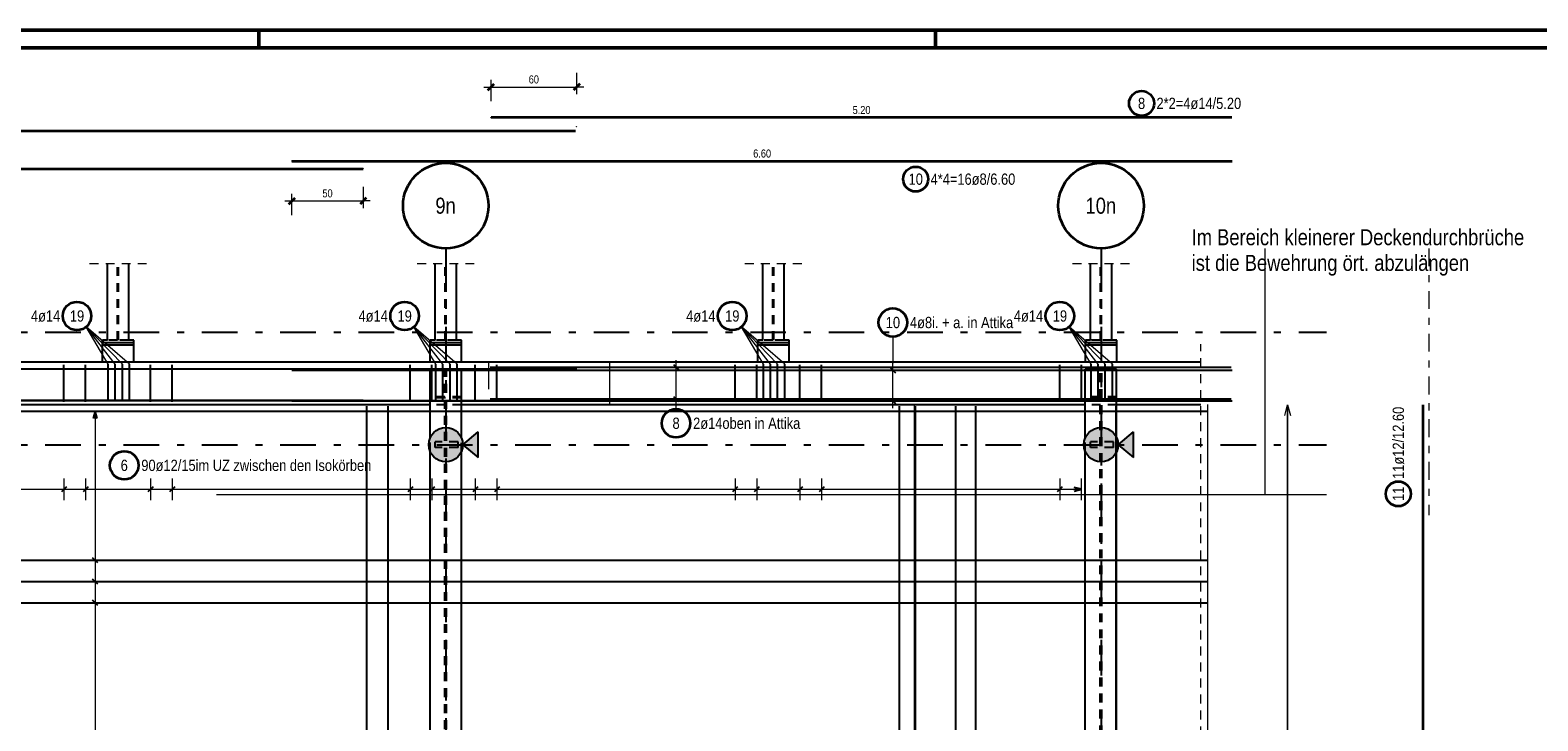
# Model space of a CAD drawing. Header units: millimetres. Extents: x -61 to 115, y -10 to 52.
# Tile 8 of 14: x 18 to 39, y 32 to 42. Entities that reach past the tile are written whole.
import ezdxf
from ezdxf.enums import TextEntityAlignment as Align

# ---------------------------------------------------------------- set-up
doc = ezdxf.new("R2010")
doc.units = ezdxf.units.MM
for name, pattern in [('DASHDOT', [1, 0.5, -0.25, 0, -0.25]), ('DASHDOTX2', [2, 1, -0.5, 0, -0.5]), ('HIDDEN', [0.375, 0.25, -0.125])]:
    doc.linetypes.add(name, pattern=pattern)
for name, color, linetype, lineweight in [('Achsen', 7, 'Continuous', 20), ('Bewehrung untere Lage', 7, 'Continuous', 20), ('Geschnittene Kanten', 7, 'Continuous', 20), ('Schraffuren', 7, 'Continuous', 20), ('Unterzug', 7, 'Continuous', 20)]:
    doc.layers.add(name, color=color, linetype=linetype, lineweight=lineweight)
doc.styles.add('Arial Narrow', font='ARIALN.TTF')
doc.dimstyles.new('Arch_Strakon_dimstyle', dxfattribs={"dimtxt": 11.25, "dimasz": 1, "dimexe": 1.25, "dimexo": 0.0625, "dimgap": 1, "dimtad": 0, "dimzin": 12, "dimdsep": 46, "dimtxsty": 'Arial Narrow', "dimblk": 'Arrowhead_Tick', "dimsah": 1, "dimcen": 0, "dimse1": 1, "dimse2": 1, "dimclrd": 6, "dimclrt": 3, "dimazin": 0, "dimtfac": 1, "dimtdec": 4, "dimtmove": 0, "dimatfit": 3, "dimldrblk": 'NONE', "dimfxl": 1, "dimtvp": 1, "dimtolj": 1, "dimtzin": 0, "dimlwd": 13, "dimarcsym": 2})

# ---------------------------------------------------------------- blocks, each defined once
blk = doc.blocks.new('Arrowhead_Tick')
at = {"color": 2, "linetype": 'Continuous', "lineweight": 35, "ltscale": 0.5}
blk.add_line((4.4, 4.4), (-4.4, -4.4), dxfattribs=at)
at = {"color": 0, "linetype": 'Continuous', "lineweight": -2, "ltscale": 0.5}
for p, q in [((-1, 0), (0, 0)), ((0, 20), (0, -10)), ((10, 0), (0, 0))]:
    blk.add_line(p, q, dxfattribs=at)
blk = doc.blocks.new('*D16')
at = {"color": 6, "linetype": 'Continuous', "lineweight": 13}
blk.add_line((24.719, 41.25), (25.899, 41.25), dxfattribs=at)
at = {"layer": 'Defpoints', "color": 0}
for p in [(25.909, 41.25), (24.709, 40.822), (25.909, 40.694)]:
    blk.add_point(p, dxfattribs=at)
at = {"color": 6, "lineweight": 13, "xscale": 0.01, "yscale": 0.01, "zscale": 0.01, "rotation": 180}
blk.add_blockref('Arrowhead_Tick', (24.709, 41.25), dxfattribs=at)
at = {"color": 6, "lineweight": 13, "xscale": 0.01, "yscale": 0.01, "zscale": 0.01}
blk.add_blockref('Arrowhead_Tick', (25.909, 41.25), dxfattribs=at)
at = {"color": 3, "lineweight": -2, "insert": (25.309, 41.357), "char_height": 0.1125, "attachment_point": 5, "style": 'Arial Narrow'}
blk.add_mtext('\\A1;60', dxfattribs=at)
blk = doc.blocks.new('_None')
blk = doc.blocks.new('*D17')
at = {"color": 6, "linetype": 'Continuous', "lineweight": 13}
blk.add_line((21.923, 39.65), (22.903, 39.65), dxfattribs=at)
at = {"layer": 'Defpoints', "color": 0}
for p in [(21.913, 40.211), (22.913, 40.102), (22.913, 39.65)]:
    blk.add_point(p, dxfattribs=at)
at = {"color": 6, "lineweight": 13, "xscale": 0.01, "yscale": 0.01, "zscale": 0.01}
blk.add_blockref('Arrowhead_Tick', (22.913, 39.65), dxfattribs=at)
at = {"color": 6, "lineweight": 13, "xscale": 0.01, "yscale": 0.01, "zscale": 0.01, "rotation": 180}
blk.add_blockref('Arrowhead_Tick', (21.913, 39.65), dxfattribs=at)
at = {"color": 3, "lineweight": -2, "insert": (22.413, 39.757), "char_height": 0.1125, "attachment_point": 5, "style": 'Arial Narrow'}
blk.add_mtext('\\A1;50', dxfattribs=at)

msp = doc.modelspace()

# ---------------------------------------------------------------- hatches: boundary and pattern name
at = {"layer": 'Achsen', "lineweight": 35, "true_color": 0x80ff80}
for points in [[(24.529522, 36.405885), (24.529522, 36.048162), (24.313088, 36.227023)], [(33.729533, 36.405885), (33.729533, 36.048162), (33.513099, 36.227023)]]:
    msp.add_hatch(color=91, dxfattribs=at).paths.add_polyline_path(points)
at = {"layer": 'Schraffuren', "lineweight": 35, "true_color": 0xd7ffd7}
for points in [[(24.313088, 36.227023), (24.313008, 36.233203), (24.31277, 36.239378), (24.312372, 36.245545), (24.311816, 36.2517), (24.311101, 36.257839), (24.310229, 36.263957), (24.309199, 36.270051), (24.308013, 36.276116), (24.306671, 36.282148), (24.305175, 36.288144), (24.303524, 36.2941), (24.30172, 36.300011), (24.299765, 36.305874), (24.29766, 36.311684), (24.295406, 36.317438), (24.293004, 36.323132), (24.290456, 36.328763), (24.287765, 36.334326), (24.284931, 36.339818), (24.281956, 36.345235), (24.278843, 36.350574), (24.275594, 36.35583), (24.27221, 36.361002), (24.268695, 36.366084), (24.265049, 36.371075), (24.261277, 36.37597), (24.257379, 36.380766), (24.25336, 36.38546), (24.24922, 36.390049), (24.244964, 36.39453), (24.240595, 36.3989), (24.236114, 36.403156), (24.231524, 36.407295), (24.22683, 36.411315), (24.222034, 36.415212), (24.217139, 36.418985), (24.212149, 36.42263), (24.207066, 36.426146), (24.201895, 36.42953), (24.196638, 36.432779), (24.191299, 36.435892), (24.185882, 36.438866), (24.18039, 36.4417), (24.174827, 36.444392), (24.169197, 36.446939), (24.163503, 36.449341), (24.157748, 36.451595), (24.151938, 36.453701), (24.146076, 36.455656), (24.140164, 36.457459), (24.134209, 36.45911), (24.128213, 36.460607), (24.12218, 36.461949), (24.116115, 36.463135), (24.110022, 36.464164), (24.103904, 36.465037), (24.097765, 36.465751), (24.09161, 36.466308), (24.085443, 36.466705), (24.079267, 36.466944), (24.073088, 36.467023), (24.066908, 36.466944), (24.060733, 36.466705), (24.054566, 36.466308), (24.048411, 36.465751), (24.042272, 36.465037), (24.036154, 36.464164), (24.030061, 36.463135), (24.023995, 36.461949), (24.017963, 36.460607), (24.011967, 36.45911), (24.006011, 36.457459), (24.0001, 36.455656), (23.994238, 36.453701), (23.988427, 36.451595), (23.982673, 36.449341), (23.976979, 36.446939), (23.971348, 36.444392), (23.965785, 36.4417), (23.960294, 36.438866), (23.954876, 36.435892), (23.949538, 36.432779), (23.944281, 36.42953), (23.939109, 36.426146), (23.934027, 36.42263), (23.929037, 36.418985), (23.924142, 36.415212), (23.919346, 36.411315), (23.914651, 36.407295), (23.910062, 36.403156), (23.905581, 36.3989), (23.901211, 36.39453), (23.896955, 36.390049), (23.892816, 36.38546), (23.888797, 36.380766), (23.884899, 36.37597), (23.881127, 36.371075), (23.877481, 36.366084), (23.873965, 36.361002), (23.870582, 36.35583), (23.867332, 36.350574), (23.864219, 36.345235), (23.861245, 36.339818), (23.858411, 36.334326), (23.855719, 36.328763), (23.853172, 36.323132), (23.85077, 36.317438), (23.848516, 36.311684), (23.846411, 36.305874), (23.844455, 36.300011), (23.842652, 36.2941), (23.841001, 36.288144), (23.839504, 36.282148), (23.838163, 36.276116), (23.836976, 36.270051), (23.835947, 36.263957), (23.835074, 36.257839), (23.83436, 36.2517), (23.833804, 36.245545), (23.833406, 36.239378), (23.833168, 36.233203), (23.833088, 36.227023), (23.833168, 36.220844), (23.833406, 36.214668), (23.833804, 36.208501), (23.83436, 36.202346), (23.835074, 36.196208), (23.835947, 36.19009), (23.836976, 36.183996), (23.838163, 36.177931), (23.839504, 36.171898), (23.841001, 36.165902), (23.842652, 36.159947), (23.844455, 36.154036), (23.846411, 36.148173), (23.848516, 36.142363), (23.85077, 36.136609), (23.853172, 36.130914), (23.855719, 36.125284), (23.858411, 36.119721), (23.861245, 36.114229), (23.864219, 36.108812), (23.867332, 36.103473), (23.870582, 36.098216), (23.873965, 36.093045), (23.877481, 36.087962), (23.881127, 36.082972), (23.884899, 36.078077), (23.888797, 36.073281), (23.892816, 36.068587), (23.896955, 36.063998), (23.901211, 36.059517), (23.905581, 36.055147), (23.910062, 36.050891), (23.914651, 36.046752), (23.919346, 36.042732), (23.924142, 36.038835), (23.929037, 36.035062), (23.934027, 36.031417), (23.939109, 36.027901), (23.944281, 36.024517), (23.949538, 36.021268), (23.954876, 36.018155), (23.960294, 36.01518), (23.965785, 36.012346), (23.971348, 36.009655), (23.976979, 36.007107), (23.982673, 36.004706), (23.988427, 36.002451), (23.994238, 36.000346), (24.0001, 35.998391), (24.006011, 35.996587), (24.011967, 35.994937), (24.017963, 35.99344), (24.023995, 35.992098), (24.030061, 35.990912), (24.036154, 35.989882), (24.042272, 35.98901), (24.048411, 35.988295), (24.054566, 35.987739), (24.060733, 35.987342), (24.066908, 35.987103), (24.073088, 35.987023), (24.079267, 35.987103), (24.085443, 35.987342), (24.09161, 35.987739), (24.097765, 35.988295), (24.103904, 35.98901), (24.110022, 35.989882), (24.116115, 35.990912), (24.12218, 35.992098), (24.128213, 35.99344), (24.134209, 35.994937), (24.140164, 35.996587), (24.146076, 35.998391), (24.151938, 36.000346), (24.157748, 36.002451), (24.163503, 36.004706), (24.169197, 36.007107), (24.174827, 36.009655), (24.18039, 36.012346), (24.185882, 36.01518), (24.191299, 36.018155), (24.196638, 36.021268), (24.201895, 36.024517), (24.207066, 36.027901), (24.212149, 36.031417), (24.217139, 36.035062), (24.222034, 36.038835), (24.22683, 36.042732), (24.231524, 36.046752), (24.236114, 36.050891), (24.240595, 36.055147), (24.244964, 36.059517), (24.24922, 36.063998), (24.25336, 36.068587), (24.257379, 36.073281), (24.261277, 36.078077), (24.265049, 36.082972), (24.268695, 36.087962), (24.27221, 36.093045), (24.275594, 36.098216), (24.278843, 36.103473), (24.281956, 36.108812), (24.284931, 36.114229), (24.287765, 36.119721), (24.290456, 36.125284), (24.293004, 36.130914), (24.295406, 36.136609), (24.29766, 36.142363), (24.299765, 36.148173), (24.30172, 36.154036), (24.303524, 36.159947), (24.305175, 36.165902), (24.306671, 36.171898), (24.308013, 36.177931), (24.309199, 36.183996), (24.310229, 36.19009), (24.311101, 36.196208), (24.311816, 36.202346), (24.312372, 36.208501), (24.31277, 36.214668), (24.313008, 36.220844)], [(33.513099, 36.227023), (33.51302, 36.233203), (33.512781, 36.239378), (33.512383, 36.245545), (33.511827, 36.2517), (33.511113, 36.257839), (33.51024, 36.263957), (33.509211, 36.270051), (33.508025, 36.276116), (33.506683, 36.282148), (33.505186, 36.288144), (33.503535, 36.2941), (33.501732, 36.300011), (33.499777, 36.305874), (33.497671, 36.311684), (33.495417, 36.317438), (33.493015, 36.323132), (33.490468, 36.328763), (33.487776, 36.334326), (33.484942, 36.339818), (33.481968, 36.345235), (33.478855, 36.350574), (33.475605, 36.35583), (33.472222, 36.361002), (33.468706, 36.366084), (33.465061, 36.371075), (33.461288, 36.37597), (33.45739, 36.380766), (33.453371, 36.38546), (33.449232, 36.390049), (33.444976, 36.39453), (33.440606, 36.3989), (33.436125, 36.403156), (33.431536, 36.407295), (33.426842, 36.411315), (33.422045, 36.415212), (33.417151, 36.418985), (33.41216, 36.42263), (33.407078, 36.426146), (33.401906, 36.42953), (33.396649, 36.432779), (33.391311, 36.435892), (33.385894, 36.438866), (33.380402, 36.4417), (33.374839, 36.444392), (33.369208, 36.446939), (33.363514, 36.449341), (33.35776, 36.451595), (33.351949, 36.453701), (33.346087, 36.455656), (33.340176, 36.457459), (33.33422, 36.45911), (33.328224, 36.460607), (33.322192, 36.461949), (33.316127, 36.463135), (33.310033, 36.464164), (33.303915, 36.465037), (33.297776, 36.465751), (33.291621, 36.466308), (33.285454, 36.466705), (33.279279, 36.466944), (33.273099, 36.467023), (33.26692, 36.466944), (33.260744, 36.466705), (33.254577, 36.466308), (33.248422, 36.465751), (33.242284, 36.465037), (33.236165, 36.464164), (33.230072, 36.463135), (33.224007, 36.461949), (33.217974, 36.460607), (33.211978, 36.45911), (33.206023, 36.457459), (33.200112, 36.455656), (33.194249, 36.453701), (33.188439, 36.451595), (33.182684, 36.449341), (33.17699, 36.446939), (33.17136, 36.444392), (33.165797, 36.4417), (33.160305, 36.438866), (33.154888, 36.435892), (33.149549, 36.432779), (33.144292, 36.42953), (33.139121, 36.426146), (33.134038, 36.42263), (33.129048, 36.418985), (33.124153, 36.415212), (33.119357, 36.411315), (33.114663, 36.407295), (33.110074, 36.403156), (33.105593, 36.3989), (33.101223, 36.39453), (33.096967, 36.390049), (33.092828, 36.38546), (33.088808, 36.380766), (33.08491, 36.37597), (33.081138, 36.371075), (33.077492, 36.366084), (33.073977, 36.361002), (33.070593, 36.35583), (33.067344, 36.350574), (33.064231, 36.345235), (33.061256, 36.339818), (33.058422, 36.334326), (33.055731, 36.328763), (33.053183, 36.323132), (33.050781, 36.317438), (33.048527, 36.311684), (33.046422, 36.305874), (33.044467, 36.300011), (33.042663, 36.2941), (33.041013, 36.288144), (33.039516, 36.282148), (33.038174, 36.276116), (33.036988, 36.270051), (33.035958, 36.263957), (33.035086, 36.257839), (33.034371, 36.2517), (33.033815, 36.245545), (33.033417, 36.239378), (33.033179, 36.233203), (33.033099, 36.227023), (33.033179, 36.220844), (33.033417, 36.214668), (33.033815, 36.208501), (33.034371, 36.202346), (33.035086, 36.196208), (33.035958, 36.19009), (33.036988, 36.183996), (33.038174, 36.177931), (33.039516, 36.171898), (33.041013, 36.165902), (33.042663, 36.159947), (33.044467, 36.154036), (33.046422, 36.148173), (33.048527, 36.142363), (33.050781, 36.136609), (33.053183, 36.130914), (33.055731, 36.125284), (33.058422, 36.119721), (33.061256, 36.114229), (33.064231, 36.108812), (33.067344, 36.103473), (33.070593, 36.098216), (33.073977, 36.093045), (33.077492, 36.087962), (33.081138, 36.082972), (33.08491, 36.078077), (33.088808, 36.073281), (33.092828, 36.068587), (33.096967, 36.063998), (33.101223, 36.059517), (33.105593, 36.055147), (33.110074, 36.050891), (33.114663, 36.046752), (33.119357, 36.042732), (33.124153, 36.038835), (33.129048, 36.035062), (33.134038, 36.031417), (33.139121, 36.027901), (33.144292, 36.024517), (33.149549, 36.021268), (33.154888, 36.018155), (33.160305, 36.01518), (33.165797, 36.012346), (33.17136, 36.009655), (33.17699, 36.007107), (33.182684, 36.004706), (33.188439, 36.002451), (33.194249, 36.000346), (33.200112, 35.998391), (33.206023, 35.996587), (33.211978, 35.994937), (33.217974, 35.99344), (33.224007, 35.992098), (33.230072, 35.990912), (33.236165, 35.989882), (33.242284, 35.98901), (33.248422, 35.988295), (33.254577, 35.987739), (33.260744, 35.987342), (33.26692, 35.987103), (33.273099, 35.987023), (33.279279, 35.987103), (33.285454, 35.987342), (33.291621, 35.987739), (33.297776, 35.988295), (33.303915, 35.98901), (33.310033, 35.989882), (33.316127, 35.990912), (33.322192, 35.992098), (33.328224, 35.99344), (33.33422, 35.994937), (33.340176, 35.996587), (33.346087, 35.998391), (33.351949, 36.000346), (33.35776, 36.002451), (33.363514, 36.004706), (33.369208, 36.007107), (33.374839, 36.009655), (33.380402, 36.012346), (33.385894, 36.01518), (33.391311, 36.018155), (33.396649, 36.021268), (33.401906, 36.024517), (33.407078, 36.027901), (33.41216, 36.031417), (33.417151, 36.035062), (33.422045, 36.038835), (33.426842, 36.042732), (33.431536, 36.046752), (33.436125, 36.050891), (33.440606, 36.055147), (33.444976, 36.059517), (33.449232, 36.063998), (33.453371, 36.068587), (33.45739, 36.073281), (33.461288, 36.078077), (33.465061, 36.082972), (33.468706, 36.087962), (33.472222, 36.093045), (33.475605, 36.098216), (33.478855, 36.103473), (33.481968, 36.108812), (33.484942, 36.114229), (33.487776, 36.119721), (33.490468, 36.125284), (33.493015, 36.130914), (33.495417, 36.136609), (33.497671, 36.142363), (33.499777, 36.148173), (33.501732, 36.154036), (33.503535, 36.159947), (33.505186, 36.165902), (33.506683, 36.171898), (33.508025, 36.177931), (33.509211, 36.183996), (33.51024, 36.19009), (33.511113, 36.196208), (33.511827, 36.202346), (33.512383, 36.208501), (33.512781, 36.214668), (33.51302, 36.220844)]]:
    msp.add_hatch(color=254, dxfattribs=at).paths.add_polyline_path(points)

# ---------------------------------------------------------------- linework, layer by layer
at = {"color": 4, "linetype": 'Continuous', "lineweight": 50}
for p, q in [((59.45, 42.05), (0, 42.05)), ((59.2, 41.8), (1, 41.8))]:
    msp.add_line(p, q, dxfattribs=at)
at = {"color": 4, "linetype": 'Continuous', "lineweight": 50, "ltscale": 0.2}
for p, q in [((21.45, 42.05), (21.45, 41.8)), ((30.95, 42.05), (30.95, 41.8))]:
    msp.add_line(p, q, dxfattribs=at)
at = {"color": 2, "linetype": 'Continuous', "lineweight": 35, "ltscale": 0.5}
for p, q in [((5.91285, 40.102279), (22.91285, 40.102279)), ((21.912894, 40.210568), (35.112894, 40.210568))]:
    msp.add_line(p, q, dxfattribs=at)
at = {"color": 3, "linetype": 'DASHDOTX2', "lineweight": 25, "ltscale": 0.5}
for p, q in [((24.073061, 38.984048), (24.073061, 1.174541)), ((33.273061, 38.984048), (33.273061, 1.174541))]:
    msp.add_line(p, q, dxfattribs=at)
at = {"color": 5, "linetype": 'HIDDEN', "lineweight": 18, "ltscale": 0.5}
for p, q in [((19.872915, 38.76603), (19.072915, 38.76603)), ((24.473115, 38.76603), (23.673115, 38.76603)), ((29.072915, 38.76603), (28.272915, 38.76603)), ((33.673115, 38.76603), (32.873115, 38.76603)), ((34.672931, 10.317023), (34.672931, 37.637023))]:
    msp.add_line(p, q, dxfattribs=at)
at = {"color": 3, "linetype": 'Continuous', "lineweight": 25}
for p, q in [((19.322915, 37.69703), (19.322915, 38.76603)), ((19.622915, 37.69703), (19.622915, 38.76603)), ((23.923115, 37.69703), (23.923115, 38.76603)), ((24.223115, 37.69703), (24.223115, 38.76603)), ((28.522915, 37.69703), (28.522915, 38.76603)), ((28.822915, 37.69703), (28.822915, 38.76603)), ((33.123115, 37.69703), (33.123115, 38.76603)), ((33.423115, 37.69703), (33.423115, 38.76603)), ((19.252851, 37.65703), (19.252851, 37.69703)), ((19.322915, 37.69703), (19.252915, 37.69703)), ((19.692915, 37.69703), (19.622915, 37.69703)), ((19.692814, 37.65703), (19.692814, 37.69703)), ((23.853051, 37.65703), (23.853051, 37.69703)), ((23.923115, 37.69703), (23.853115, 37.69703)), ((24.293115, 37.69703), (24.223115, 37.69703)), ((24.293014, 37.65703), (24.293014, 37.69703)), ((28.452851, 37.65703), (28.452851, 37.69703)), ((28.522915, 37.69703), (28.452915, 37.69703)), ((28.892915, 37.69703), (28.822915, 37.69703)), ((28.892814, 37.65703), (28.892814, 37.69703)), ((33.053051, 37.65703), (33.053051, 37.69703)), ((33.123115, 37.69703), (33.053115, 37.69703)), ((33.493115, 37.69703), (33.423115, 37.69703)), ((33.493014, 37.65703), (33.493014, 37.69703)), ((19.252851, 37.627023), (19.252851, 37.65703)), ((19.252851, 37.387023), (19.252851, 37.627023)), ((19.692915, 37.65703), (19.252915, 37.65703)), ((19.692915, 37.627023), (19.252915, 37.627023)), ((19.692814, 37.627023), (19.692814, 37.65703)), ((19.692814, 37.387023), (19.692814, 37.627023)), ((23.853051, 37.627023), (23.853051, 37.65703)), ((23.853051, 37.387023), (23.853051, 37.627023)), ((24.293115, 37.65703), (23.853115, 37.65703)), ((24.293115, 37.627023), (23.853115, 37.627023)), ((24.293014, 37.627023), (24.293014, 37.65703)), ((24.293014, 37.387023), (24.293014, 37.627023)), ((28.452851, 37.627023), (28.452851, 37.65703)), ((28.452851, 37.387023), (28.452851, 37.627023)), ((28.892915, 37.65703), (28.452915, 37.65703)), ((28.892915, 37.627023), (28.452915, 37.627023)), ((28.892814, 37.627023), (28.892814, 37.65703)), ((28.892814, 37.387023), (28.892814, 37.627023)), ((33.053051, 37.627023), (33.053051, 37.65703)), ((33.053051, 37.387023), (33.053051, 37.627023)), ((33.493115, 37.65703), (33.053115, 37.65703)), ((33.493115, 37.627023), (33.053115, 37.627023)), ((33.493014, 37.627023), (33.493014, 37.65703)), ((33.493014, 37.387023), (33.493014, 37.627023)), ((34.672931, 37.387023), (4.202915, 37.387023)), ((23.852207, 36.320457), (23.852207, 37.287023)), ((24.292207, 37.287023), (23.852207, 37.287023)), ((24.292207, 36.323755), (24.292207, 37.287023)), ((33.052207, 36.320436), (33.052207, 37.287023)), ((33.492207, 37.287023), (33.052207, 37.287023)), ((33.492207, 36.323776), (33.492207, 37.287023)), ((23.852207, 36.787023), (15.093014, 36.787023)), ((33.052207, 36.787023), (24.292207, 36.787023)), ((34.672931, 36.787023), (33.492207, 36.787023)), ((23.852207, 3.657023), (23.852207, 36.13359)), ((24.292207, 3.657023), (24.292207, 36.130292)), ((33.052207, 15.057071), (33.052207, 36.133611)), ((33.492207, 15.057071), (33.492207, 36.130271))]:
    msp.add_line(p, q, dxfattribs=at)
at = {"color": 3, "linetype": 'HIDDEN', "lineweight": 25, "ltscale": 0.5}
for p, q in [((19.465815, 37.69703), (19.465815, 38.76603)), ((19.480015, 37.69703), (19.480015, 38.76603)), ((24.066015, 37.69703), (24.066015, 38.76603)), ((24.080215, 37.69703), (24.080215, 38.76603)), ((28.665815, 37.69703), (28.665815, 38.76603)), ((28.680015, 37.69703), (28.680015, 38.76603)), ((33.266015, 37.69703), (33.266015, 38.76603)), ((33.280215, 37.69703), (33.280215, 38.76603)), ((19.465815, 37.69703), (19.322915, 37.69703)), ((19.622915, 37.69703), (19.480015, 37.69703)), ((24.066015, 37.69703), (23.923115, 37.69703)), ((24.223115, 37.69703), (24.080215, 37.69703)), ((28.665815, 37.69703), (28.522915, 37.69703)), ((28.822915, 37.69703), (28.680015, 37.69703)), ((33.266015, 37.69703), (33.123115, 37.69703)), ((33.423115, 37.69703), (33.280215, 37.69703)), ((24.060207, 37.274357), (23.852207, 37.274357)), ((24.060207, 3.657023), (24.060207, 37.274357)), ((24.084207, 3.657023), (24.084207, 37.274357)), ((24.292207, 37.274357), (24.084207, 37.274357)), ((33.260207, 37.274357), (33.052207, 37.274357)), ((33.260207, 15.057071), (33.260207, 37.274357)), ((33.284207, 15.057071), (33.284207, 37.274357)), ((33.492207, 37.274357), (33.284207, 37.274357)), ((24.060207, 36.899697), (23.852207, 36.899697)), ((24.292207, 36.88703), (23.852207, 36.88703)), ((24.292207, 36.899697), (24.084207, 36.899697)), ((33.260207, 36.899697), (33.052207, 36.899697)), ((33.492207, 36.88703), (33.052207, 36.88703)), ((33.492207, 36.899697), (33.284207, 36.899697)), ((24.292207, 36.787023), (23.852207, 36.787023)), ((33.492207, 36.787023), (33.052207, 36.787023)), ((23.852207, 36.13359), (23.852207, 36.320457)), ((23.925965, 36.187023), (23.925965, 36.267023)), ((24.245965, 36.267023), (23.925965, 36.267023)), ((24.245965, 36.187023), (24.245965, 36.267023)), ((24.292207, 36.130292), (24.292207, 36.323755)), ((33.052207, 36.133611), (33.052207, 36.320436)), ((33.125976, 36.187023), (33.125976, 36.267023)), ((33.445976, 36.267023), (33.125976, 36.267023)), ((33.445976, 36.187023), (33.445976, 36.267023)), ((33.492207, 36.130271), (33.492207, 36.323776)), ((24.245965, 36.187023), (23.925965, 36.187023)), ((33.445976, 36.187023), (33.125976, 36.187023))]:
    msp.add_line(p, q, dxfattribs=at)
at = {"color": 5, "linetype": 'Continuous', "lineweight": 18, "ltscale": 0.5}
for p, q in [((30.35, 37.743143), (30.35, 37.372903)), ((27.1558, 37.316402), (27.4558, 37.316402)), ((27.3058, 36.769259), (27.3058, 37.416402)), ((30.2, 37.272903), (30.5, 37.272903)), ((30.35, 36.742035), (30.35, 37.372903)), ((27.1558, 36.869259), (27.4558, 36.869259)), ((30.2, 36.842035), (30.5, 36.842035)), ((27.3058, 36.728141), (27.3058, 36.769259)), ((5.945014, 35.6), (32.997501, 35.6)), ((18.711356, 35.75), (18.711356, 35.45)), ((19.015317, 35.75), (19.015317, 35.45)), ((19.927198, 35.75), (19.927198, 35.45)), ((20.231159, 35.75), (20.231159, 35.45)), ((23.574725, 35.75), (23.574725, 35.45)), ((23.878685, 35.75), (23.878685, 35.45)), ((24.486606, 35.75), (24.486606, 35.45)), ((24.790567, 35.75), (24.790567, 35.45)), ((28.134133, 35.75), (28.134133, 35.45)), ((28.438093, 35.75), (28.438093, 35.45)), ((29.046014, 35.75), (29.046014, 35.45)), ((29.349975, 35.75), (29.349975, 35.45)), ((32.693541, 35.75), (32.693541, 35.45)), ((32.997501, 35.45), (32.997501, 35.75))]:
    msp.add_line(p, q, dxfattribs=at)
at = {"color": 3, "linetype": 'Continuous', "lineweight": 25, "ltscale": 0.5}
for p, q in [((5.91285, 37.293739), (25.91285, 37.293739)), ((5.91285, 37.293739), (22.91285, 37.293739)), ((18.711356, 36.827023), (18.711356, 37.347023)), ((19.015317, 36.827023), (19.015317, 37.347023)), ((19.927198, 36.827023), (19.927198, 37.347023)), ((20.231159, 36.827023), (20.231159, 37.347023)), ((21.912894, 37.272903), (35.112894, 37.272903)), ((23.574725, 36.827023), (23.574725, 37.347023)), ((23.878685, 36.827023), (23.878685, 37.347023)), ((24.486606, 36.827023), (24.486606, 37.347023)), ((24.697533, 37.316402), (35.097533, 37.316402)), ((24.790567, 36.827023), (24.790567, 37.347023)), ((27.270445, 37.351758), (27.341155, 37.281047)), ((28.134133, 36.827023), (28.134133, 37.347023)), ((28.438093, 36.827023), (28.438093, 37.347023)), ((29.046014, 36.827023), (29.046014, 37.347023)), ((29.349975, 36.827023), (29.349975, 37.347023)), ((30.314645, 37.308259), (30.385355, 37.237548)), ((32.693541, 36.827023), (32.693541, 37.347023)), ((32.997501, 36.827023), (32.997501, 37.347023)), ((5.91285, 36.850811), (22.91285, 36.850811)), ((5.91285, 36.849198), (25.91285, 36.849198)), ((21.912894, 36.842035), (35.112894, 36.842035)), ((24.697533, 36.869259), (35.097533, 36.869259)), ((27.270445, 36.904614), (27.341155, 36.833904)), ((30.314645, 36.87739), (30.385355, 36.80668)), ((22.963021, 16.767023), (22.963021, 36.767023)), ((23.262188, 16.767023), (23.262188, 36.767023)), ((30.442192, 16.767023), (30.442192, 36.767023)), ((18.746711, 35.635355), (18.676001, 35.564645)), ((19.050672, 35.635355), (18.979961, 35.564645)), ((19.962554, 35.635355), (19.891843, 35.564645)), ((20.266514, 35.635355), (20.195803, 35.564645)), ((23.61008, 35.635355), (23.539369, 35.564645)), ((23.91404, 35.635355), (23.84333, 35.564645)), ((24.521962, 35.635355), (24.451251, 35.564645)), ((24.825922, 35.635355), (24.755211, 35.564645)), ((28.169488, 35.635355), (28.098777, 35.564645)), ((28.473448, 35.635355), (28.402738, 35.564645)), ((29.081369, 35.635355), (29.010659, 35.564645)), ((29.38533, 35.635355), (29.314619, 35.564645)), ((32.728896, 35.635355), (32.658185, 35.564645)), ((32.997501, 35.6), (32.897501, 35.626795)), ((32.897501, 35.573205), (32.997501, 35.6))]:
    msp.add_line(p, q, dxfattribs=at)
at = {"color": 9, "linetype": 'Continuous', "lineweight": 0}
for p, q in [((24.672931, 37.387023), (24.672931, 37.006215)), ((24.672931, 37.387023), (34.672931, 37.387023)), ((30.652207, 11.567071), (30.652207, 36.787023)), ((35.852014, 36.637023), (35.892207, 36.787023)), ((35.892207, 11.567071), (35.892207, 36.787023)), ((35.892207, 36.787023), (35.932399, 36.637023)), ((20.854911, 35.528842), (36.43784, 35.528842))]:
    msp.add_line(p, q, dxfattribs=at)
for centre in [(24.708552, 40.821919), (25.908536, 40.693805), (21.912894, 40.210568), (22.91285, 40.102279)]:
    msp.add_circle(centre, 0.00222, dxfattribs=at)
at = {"color": 2, "linetype": 'Continuous', "lineweight": 35}
for centre in [(24.073061, 39.584048), (33.273061, 39.584048)]:
    msp.add_circle(centre, 0.6, dxfattribs=at)
at = {"color": 2, "linetype": 'Continuous', "lineweight": 35, "ltscale": 0.5}
for centre, radius in [((30.67021, 39.957098), 0.175), ((30.35, 37.943143), 0.2), ((27.3058, 36.528141), 0.2), ((19.558237, 35.93681), 0.2)]:
    msp.add_circle(centre, radius, dxfattribs=at)
at = {"layer": 'Achsen', "color": 3, "linetype": 'DASHDOTX2', "lineweight": 25, "ltscale": 0.5}
for p, q in [((3.049386, 37.807023), (36.43784, 37.807023)), ((3.049386, 36.227023), (36.43784, 36.227023))]:
    msp.add_line(p, q, dxfattribs=at)
at = {"layer": 'Achsen', "color": 5, "linetype": 'Continuous', "lineweight": 18, "ltscale": 0.5}
for p, q in [((19.332211, 37.359002), (19.024689, 37.883244)), ((19.432211, 37.359002), (19.024689, 37.883244)), ((19.532211, 37.359002), (19.024689, 37.883244)), ((19.632211, 37.359002), (19.024689, 37.883244)), ((23.932411, 37.359002), (23.624889, 37.883244)), ((24.032411, 37.359002), (23.624889, 37.883244)), ((24.132411, 37.359002), (23.624889, 37.883244)), ((24.232411, 37.359002), (23.624889, 37.883244)), ((28.532211, 37.359002), (28.224689, 37.883244)), ((28.632211, 37.359002), (28.224689, 37.883244)), ((28.732211, 37.359002), (28.224689, 37.883244)), ((28.832211, 37.359002), (28.224689, 37.883244)), ((33.132411, 37.359002), (32.824889, 37.883244)), ((33.232411, 37.359002), (32.824889, 37.883244)), ((33.332411, 37.359002), (32.824889, 37.883244)), ((33.432411, 37.359002), (32.824889, 37.883244))]:
    msp.add_line(p, q, dxfattribs=at)
at = {"layer": 'Achsen', "color": 3, "linetype": 'Continuous', "lineweight": 25, "ltscale": 0.5}
for p, q in [((19.332211, 36.839002), (19.332211, 37.359002)), ((19.432211, 36.839002), (19.432211, 37.359002)), ((19.532211, 36.839002), (19.532211, 37.359002)), ((19.632211, 36.839002), (19.632211, 37.359002)), ((23.932411, 36.839002), (23.932411, 37.359002)), ((24.032411, 36.839002), (24.032411, 37.359002)), ((24.132411, 36.839002), (24.132411, 37.359002)), ((24.232411, 36.839002), (24.232411, 37.359002)), ((28.532211, 36.839002), (28.532211, 37.359002)), ((28.632211, 36.839002), (28.632211, 37.359002)), ((28.732211, 36.839002), (28.732211, 37.359002)), ((28.832211, 36.839002), (28.832211, 37.359002)), ((33.132411, 36.839002), (33.132411, 37.359002)), ((33.232411, 36.839002), (33.232411, 37.359002)), ((33.332411, 36.839002), (33.332411, 37.359002)), ((33.432411, 36.839002), (33.432411, 37.359002))]:
    msp.add_line(p, q, dxfattribs=at)
at = {"layer": 'Achsen', "color": 3, "linetype": 'Continuous', "lineweight": 25}
for p, q in [((24.313088, 36.227023), (24.529522, 36.405885)), ((24.313088, 36.227023), (24.529522, 36.048162)), ((24.529522, 36.048162), (24.529522, 36.405885)), ((33.513099, 36.227023), (33.729533, 36.405885)), ((33.513099, 36.227023), (33.729533, 36.048162)), ((33.729533, 36.048162), (33.729533, 36.405885))]:
    msp.add_line(p, q, dxfattribs=at)
at = {"layer": 'Achsen', "color": 2, "linetype": 'Continuous', "lineweight": 35, "ltscale": 0.5}
for centre in [(18.894679, 38.035222), (23.494879, 38.035222), (28.094679, 38.035222), (32.694879, 38.035222)]:
    msp.add_circle(centre, 0.2, dxfattribs=at)
at = {"layer": 'Bewehrung untere Lage', "color": 9, "linetype": 'Continuous', "lineweight": 0}
for p, q in [((8.073044, 37.287023), (22.05487, 37.287023)), ((34.772952, 3.567023), (34.772952, 36.790564))]:
    msp.add_line(p, q, dxfattribs=at)
at = {"layer": 'Bewehrung untere Lage', "color": 3, "linetype": 'Continuous', "lineweight": 25, "ltscale": 0.5}
for p, q in [((17.372952, 36.697023), (34.772952, 36.697023)), ((19.15, 36.697023), (19.123205, 36.597023)), ((19.176795, 36.597023), (19.15, 36.697023)), ((30.664209, 36.766071), (30.664209, 11.566071)), ((31.227408, 36.766071), (31.227408, 11.566071)), ((31.509008, 36.766071), (31.509008, 11.566071)), ((33.480207, 36.766071), (33.480207, 11.566071)), ((17.372952, 34.603842), (34.772952, 34.603842)), ((19.185355, 34.568487), (19.114645, 34.639197)), ((17.372952, 34.304816), (34.772952, 34.304816)), ((19.185355, 34.269461), (19.114645, 34.340171)), ((17.372952, 34.00579), (34.772952, 34.00579)), ((19.185355, 33.970435), (19.114645, 34.041145))]:
    msp.add_line(p, q, dxfattribs=at)
at = {"layer": 'Bewehrung untere Lage', "color": 5, "linetype": 'Continuous', "lineweight": 18, "ltscale": 0.5}
for p, q in [((19.3, 36.697023), (19, 36.697023)), ((19.15, 36.697023), (19.15, 10.681768)), ((19.3, 34.603842), (19, 34.603842)), ((19.3, 34.304816), (19, 34.304816)), ((19.3, 34.00579), (19, 34.00579))]:
    msp.add_line(p, q, dxfattribs=at)
at = {"layer": 'Bewehrung untere Lage', "color": 9, "linetype": 'Continuous', "lineweight": 0, "ltscale": 0.5}
msp.add_line((35.892207, 36.767071), (35.892207, 11.567071), dxfattribs=at)
at = {"layer": 'Bewehrung untere Lage', "color": 2, "linetype": 'Continuous', "lineweight": 35, "ltscale": 0.5}
msp.add_line((37.78989, 36.787023), (37.78989, 11.587023), dxfattribs=at)
msp.add_circle((37.446127, 35.536687), 0.175, dxfattribs=at)
at = {"layer": 'Geschnittene Kanten', "color": 3, "linetype": 'Continuous', "lineweight": 25}
for centre in [(24.073088, 36.227023), (33.273099, 36.227023)]:
    msp.add_circle(centre, 0.24, dxfattribs=at)
at = {"layer": 'Unterzug', "color": 2, "linetype": 'Continuous', "lineweight": 35, "ltscale": 0.5}
for p, q in [((35.108552, 40.821919), (24.708552, 40.821919)), ((5.893014, 40.63654), (25.893014, 40.63654))]:
    msp.add_line(p, q, dxfattribs=at)
at = {"layer": 'Unterzug', "color": 9, "linetype": 'Continuous', "lineweight": 0}
for p, q in [((35.573061, 38.984048), (35.573061, 35.528842)), ((26.373061, 37.387023), (26.373061, 36.787023))]:
    msp.add_line(p, q, dxfattribs=at)
at = {"layer": 'Unterzug', "color": 9, "linetype": 'DASHDOT', "lineweight": 0, "ltscale": 0.5}
msp.add_line((37.873061, 38.984048), (37.873061, 35.238244), dxfattribs=at)
at = {"layer": 'Unterzug', "color": 2, "linetype": 'Continuous', "lineweight": 35, "ltscale": 0.5}
msp.add_circle((33.841475, 41.021472), 0.175, dxfattribs=at)

# ---------------------------------------------------------------- texts
at = {"color": 4, "lineweight": 50, "style": 'Arial Narrow'}
for s, p in [('9n', (24.069861, 39.584048)), ('10n', (33.269861, 39.584048))]:
    msp.add_text(s, height=0.225, dxfattribs=at).set_placement(p, align=Align.MIDDLE_CENTER)
at = {"color": 3, "lineweight": 25, "insert": (28.389144, 40.373068), "char_height": 0.1125, "attachment_point": 1, "line_spacing_factor": 0.9, "style": 'Arial Narrow'}
msp.add_mtext('6.60', dxfattribs=at)
at = {"color": 2, "lineweight": 35, "char_height": 0.1575, "attachment_point": 1, "line_spacing_factor": 0.9, "style": 'Arial Narrow'}
for s, insert in [('10', (30.570985, 40.035848)), ('4*4=16ø8/6.60', (30.88021, 40.035848)), ('10', (30.250775, 38.021893)), ('4ø8i. + a. in Attika', (30.59, 38.021893)), ('8', (27.256187, 36.606891)), ('2ø14oben in Attika', (27.5458, 36.606891)), ('6', (19.508624, 36.01556)), ('90ø12/15im UZ zwischen den Isokörben', (19.798237, 36.01556))]:
    msp.add_mtext(s, dxfattribs=dict(at, insert=insert))
at = {"layer": 'Achsen', "color": 4, "lineweight": 50, "style": 'Arial Narrow'}
for s, p in [('Im Bereich kleinerer Deckendurchbrüche', (34.54454, 39.02877)), ('ist die Bewehrung ört. abzulängen', (34.54454, 38.66877))]:
    msp.add_text(s, height=0.225, dxfattribs=at).set_placement(p)
at = {"layer": 'Achsen', "color": 2, "lineweight": 35, "char_height": 0.1575, "attachment_point": 1, "line_spacing_factor": 0.9, "style": 'Arial Narrow'}
for s, insert in [('4ø14', (18.248329, 38.113972)), ('19', (18.795454, 38.113972)), ('4ø14', (22.848529, 38.113972)), ('19', (23.395654, 38.113972)), ('4ø14', (27.448329, 38.113972)), ('19', (27.995454, 38.113972)), ('4ø14', (32.048529, 38.113972)), ('19', (32.595654, 38.113972))]:
    msp.add_mtext(s, dxfattribs=dict(at, insert=insert))
at = {"layer": 'Bewehrung untere Lage', "color": 2, "lineweight": 35, "char_height": 0.1575, "attachment_point": 1, "rotation": 90, "line_spacing_factor": 0.9, "style": 'Arial Narrow'}
for s, insert in [('11ø12/12.60', (37.367377, 35.746687)), ('11', (37.367377, 35.437462))]:
    msp.add_mtext(s, dxfattribs=dict(at, insert=insert))
at = {"layer": 'Unterzug', "color": 2, "lineweight": 35, "char_height": 0.1575, "attachment_point": 1, "line_spacing_factor": 0.9, "style": 'Arial Narrow'}
for s, insert in [('8', (33.791862, 41.100222)), ('2*2=4ø14/5.20', (34.051475, 41.100222))]:
    msp.add_mtext(s, dxfattribs=dict(at, insert=insert))
at = {"layer": 'Unterzug', "color": 3, "lineweight": 25, "insert": (29.784802, 40.984419), "char_height": 0.1125, "attachment_point": 1, "line_spacing_factor": 0.9, "style": 'Arial Narrow'}
msp.add_mtext('5.20', dxfattribs=at)

# ---------------------------------------------------------------- dimensions: what is measured, and where the dimension line sits
at = {"lineweight": -2}
for base, p1, p2, text, picture, middle in [((25.908536, 41.25), (24.708552, 40.821919), (25.908536, 40.693805), '60', '*D16', (25.308544, 41.25)), ((22.91285, 39.65), (21.912894, 40.210568), (22.91285, 40.102279), '50', '*D17', (22.412872, 39.65))]:
    dim = msp.add_linear_dim(base=base, p1=p1, p2=p2, text=text, dimstyle='Arch_Strakon_dimstyle', override={"dimscale": 0.01, "dimtxt": 11.25, "dimasz": 1, "dimgap": 5, "dimtad": 1, "dimjust": 0, "dimtih": 0, "dimtoh": 0, "dimdec": 4, "dimdsep": 46, "dimtxsty": 'Arial Narrow', "dimclrd": 6, "dimclrt": 3, "dimtix": 1, "dimtofl": 255, "dimtmove": 0, "dimatfit": 2, "dimfxl": 0, "dimfxlon": 0, "dimtvp": 44.444444, "dimlwd": 13}, dxfattribs=at)
    dim.commit()
    dim.dimension.update_dxf_attribs({"geometry": picture, "text_midpoint": middle, "dimtype": 160})

doc.saveas('drawing.dxf')
